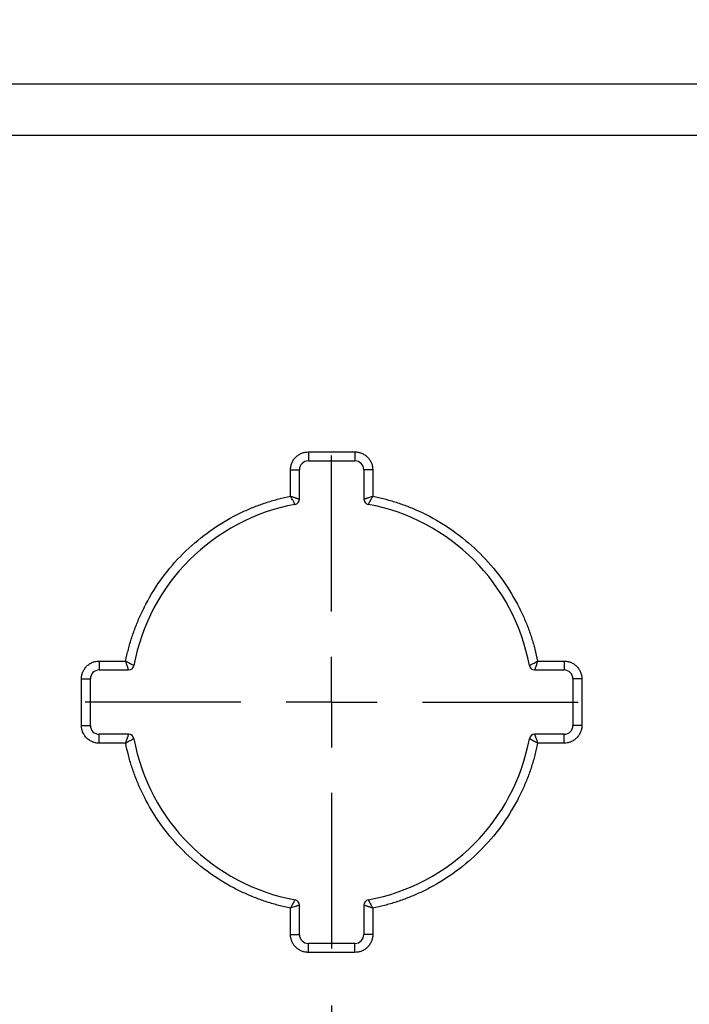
# Model space of a CAD drawing. Header units: millimetres. Extents: x 16 to 683, y 16 to 524.
# Tile 4 of 38: x 116 to 153, y 129 to 184. Entities that reach past the tile are written whole.
import ezdxf

# ---------------------------------------------------------------- set-up
doc = ezdxf.new("R2010")
doc.units = ezdxf.units.MM
doc.header["$LTSCALE"] = 2.5
doc.linetypes.add('CENTERX2', pattern=[20.32, 12.7, -2.54, 2.54, -2.54])
doc.layers.add('CENTER', color=40, linetype='CENTERX2')
doc.layers.add('DIMENSIONS', color=140, linetype='Continuous', lineweight=25)
doc.styles.add('SLDTEXTSTYLE0', font='TXT', dxfattribs={"width": 0.7})
doc.dimstyles.new('SLDDIMSTYLE1', dxfattribs={"dimtxt": 5.39502, "dimasz": 8.255, "dimexe": 0, "dimexo": 0.0625, "dimgap": 1.348755, "dimtad": 0, "dimtih": 1, "dimtoh": 1, "dimrnd": 1e-09, "dimzin": 4, "dimdsep": 46, "dimtxsty": 'SLDTEXTSTYLE0', "dimsah": 1, "dimcen": 0.09, "dimadec": 0, "dimazin": 1, "dimtfac": 1, "dimtofl": 0, "dimtmove": 0, "dimatfit": 3, "dimfxl": 0, "dimfrac": 2, "dimtolj": 1, "dimtzin": 12, "dimarcsym": 0})
doc.dimstyles.new('SLDDIMSTYLE2', dxfattribs={"dimtxt": 5.39502, "dimasz": 8.255, "dimexe": 0, "dimexo": 0.0625, "dimgap": 1.348755, "dimtad": 0, "dimtih": 1, "dimtoh": 1, "dimrnd": 1e-09, "dimzin": 12, "dimdsep": 46, "dimtxsty": 'SLDTEXTSTYLE0', "dimsah": 1, "dimcen": 0.09, "dimadec": 0, "dimazin": 3, "dimtfac": 1, "dimtofl": 0, "dimtmove": 0, "dimatfit": 3, "dimfxl": 0, "dimfrac": 2, "dimtolj": 1, "dimtzin": 12, "dimarcsym": 0})
doc.dimstyles.new('SLDDIMSTYLE4', dxfattribs={"dimtxt": 5.39502, "dimasz": 8.255, "dimexe": 0, "dimexo": 0.0625, "dimgap": 1.348755, "dimtad": 0, "dimtih": 1, "dimtoh": 1, "dimrnd": 1e-09, "dimzin": 4, "dimdsep": 46, "dimtxsty": 'SLDTEXTSTYLE0', "dimsah": 1, "dimcen": 0.09, "dimadec": 0, "dimazin": 1, "dimtfac": 1, "dimtmove": 0, "dimatfit": 0, "dimfxl": 0, "dimfrac": 2, "dimtolj": 1, "dimtzin": 12, "dimarcsym": 0})

# ---------------------------------------------------------------- blocks, each defined once
blk = doc.blocks.new('_D_2')
at = {"layer": 'DIMENSIONS'}
for p, q in [((130.593, 304.607), (36.161, 304.607)), ((44.099, 304.607), (44.099, 228.984)), ((36.083, 219.201), (34.271, 219.201)), ((34.271, 219.201), (34.271, 210.627)), ((52.115, 219.201), (53.926, 219.201)), ((53.926, 219.201), (53.926, 210.627)), ((34.271, 210.627), (36.083, 210.627)), ((53.926, 210.627), (52.115, 210.627)), ((44.099, 98.107), (44.099, 209.419)), ((136.219, 98.107), (36.161, 98.107))]:
    blk.add_line(p, q, dxfattribs=at)
for points in [[(44.099, 304.607), (42.829, 296.352), (45.369, 296.352)], [(44.099, 98.107), (45.369, 106.362), (42.829, 106.362)]]:
    blk.add_solid(points, dxfattribs=at)
at = {"layer": 'DIMENSIONS', "char_height": 5.2917, "attachment_point": 1, "style": 'SLDTEXTSTYLE0'}
for s, insert in [('206.5', (33.839, 227.23)), ('8.13', (36.083, 217.448))]:
    blk.add_mtext(s, dxfattribs=dict(at, insert=insert))
blk = doc.blocks.new('_D_4')
at = {"layer": 'DIMENSIONS'}
for p, q in [((133, 129.142), (133, 74.77)), ((103, 115.432), (103, 74.77)), ((61.621, 82.707), (59.81, 82.707)), ((59.81, 82.707), (59.81, 74.133)), ((77.653, 82.707), (79.465, 82.707)), ((79.465, 82.707), (79.465, 74.133)), ((103, 82.707), (84.964, 82.707)), ((133, 82.707), (103, 82.707)), ((59.81, 74.133), (61.621, 74.133)), ((79.465, 74.133), (77.653, 74.133))]:
    blk.add_line(p, q, dxfattribs=at)
for points in [[(103, 82.707), (111.255, 81.437), (111.255, 83.977)], [(133, 82.707), (124.745, 83.977), (124.745, 81.437)]]:
    blk.add_solid(points, dxfattribs=at)
at = {"layer": 'DIMENSIONS', "char_height": 5.2917, "attachment_point": 1, "style": 'SLDTEXTSTYLE0'}
for s, insert in [('30.0', (61.621, 90.736)), ('1.18', (61.621, 80.954))]:
    blk.add_mtext(s, dxfattribs=dict(at, insert=insert))
blk = doc.blocks.new('_D_5')
at = {"layer": 'DIMENSIONS'}
for p, q in [((133, 129.142), (133, 74.77)), ((168, 129.142), (168, 74.77)), ((133, 82.707), (117.125, 82.707)), ((141.682, 82.707), (139.87, 82.707)), ((139.87, 82.707), (139.87, 74.133)), ((157.713, 82.707), (159.525, 82.707)), ((159.525, 82.707), (159.525, 74.133)), ((168, 82.707), (183.875, 82.707)), ((139.87, 74.133), (141.682, 74.133)), ((159.525, 74.133), (157.713, 74.133))]:
    blk.add_line(p, q, dxfattribs=at)
for points in [[(133, 82.707), (124.745, 83.977), (124.745, 81.437)], [(168, 82.707), (176.255, 81.437), (176.255, 83.977)]]:
    blk.add_solid(points, dxfattribs=at)
at = {"layer": 'DIMENSIONS', "char_height": 5.2917, "attachment_point": 1, "style": 'SLDTEXTSTYLE0'}
for s, insert in [('35.0', (141.682, 90.736)), ('1.38', (141.682, 80.954))]:
    blk.add_mtext(s, dxfattribs=dict(at, insert=insert))
blk = doc.blocks.new('SW_CENTERMARKSYMBOL_0')
at = {"layer": 'CENTER', "color": 0}
for p, q in [((0, 5.08), (0, 13.79)), ((0, 0), (0, 2.54)), ((-5.08, 0), (-13.79, 0)), ((0, 0), (-2.54, 0)), ((0, 0), (0, -2.54)), ((0, 0), (2.54, 0)), ((5.08, 0), (13.79, 0)), ((0, -5.08), (0, -13.79))]:
    blk.add_line(p, q, dxfattribs=at)

msp = doc.modelspace()

# ---------------------------------------------------------------- linework, layer by layer
for p, q in [((196.000282, 180.686972), (105.000282, 180.686972)), ((105.000282, 177.81909), (196.000282, 177.81909)), ((131.700282, 160.106694), (134.300282, 160.106694)), ((131.700282, 160.106694), (131.700282, 159.606694)), ((134.300282, 160.106694), (134.300282, 159.606694)), ((131.700282, 159.606694), (134.300282, 159.606694)), ((130.700282, 157.629389), (130.700282, 159.106694)), ((130.700282, 159.106694), (131.200282, 159.106694)), ((131.200282, 157.46418), (131.200282, 159.106694)), ((134.800282, 159.106694), (134.800282, 157.46418)), ((135.300282, 159.106694), (134.800282, 159.106694)), ((135.300282, 159.106694), (135.300282, 157.629389)), ((120.000282, 148.406694), (121.477587, 148.406694)), ((120.000282, 148.406694), (120.000282, 147.906694)), ((144.522977, 148.406694), (146.000282, 148.406694)), ((146.000282, 148.406694), (146.000282, 147.906694)), ((120.000282, 147.906694), (121.642795, 147.906694)), ((144.357768, 147.906694), (146.000282, 147.906694)), ((119.000282, 144.806694), (119.000282, 147.406694)), ((119.000282, 147.406694), (119.500282, 147.406694)), ((119.500282, 144.806694), (119.500282, 147.406694)), ((146.500282, 147.406694), (146.500282, 144.806694)), ((147.000282, 147.406694), (146.500282, 147.406694)), ((147.000282, 147.406694), (147.000282, 144.806694)), ((119.000282, 144.806694), (119.500282, 144.806694)), ((147.000282, 144.806694), (146.500282, 144.806694)), ((121.642795, 144.306694), (120.000282, 144.306694)), ((120.000282, 143.806694), (120.000282, 144.306694)), ((121.477587, 143.806694), (120.000282, 143.806694)), ((146.000282, 144.306694), (144.357768, 144.306694)), ((146.000282, 143.806694), (144.522977, 143.806694)), ((146.000282, 143.806694), (146.000282, 144.306694)), ((130.700282, 133.106694), (130.700282, 134.583999)), ((131.200282, 133.106694), (131.200282, 134.749207)), ((134.800282, 134.749207), (134.800282, 133.106694)), ((135.300282, 134.583999), (135.300282, 133.106694)), ((130.700282, 133.106694), (131.200282, 133.106694)), ((135.300282, 133.106694), (134.800282, 133.106694)), ((131.700282, 132.106694), (131.700282, 132.606694)), ((134.300282, 132.606694), (131.700282, 132.606694)), ((134.300282, 132.106694), (134.300282, 132.606694)), ((134.300282, 132.106694), (131.700282, 132.106694))]:
    msp.add_line(p, q)
for centre, radius, start, end in [((131.700282, 159.106694), 0.5, 90, 180), ((134.300282, 159.106694), 0.5, 0, 90), ((133.000282, 146.106694), 11.25, 100.4756817, 169.5243183), ((130.900282, 157.46418), 0.3, 280.4756817, 0), ((135.100282, 157.46418), 0.3, 180, 259.5243183), ((133.000282, 146.106694), 11.25, 10.4756817, 79.5243183), ((120.000282, 147.406694), 0.5, 90, 180), ((121.642795, 148.206694), 0.3, 270, 349.5243183), ((144.357768, 148.206694), 0.3, 190.4756817, 270), ((146.000282, 147.406694), 0.5, 0, 90), ((120.000282, 144.806694), 0.5, 180, 270), ((146.000282, 144.806694), 0.5, 270, 0), ((121.642795, 144.006694), 0.3, 10.4756817, 90), ((133.000282, 146.106694), 11.25, 190.4756817, 259.5243183), ((133.000282, 146.106694), 11.25, 280.4756817, 349.5243183), ((144.357768, 144.006694), 0.3, 90, 169.5243183), ((130.900282, 134.749207), 0.3, 0, 79.5243183), ((135.100282, 134.749207), 0.3, 100.4756817, 180), ((131.700282, 133.106694), 0.5, 180, 270), ((134.300282, 133.106694), 0.5, 270, 0)]:
    msp.add_arc(centre, radius, start, end)
for points, knots in [([(130.700282, 159.106694), (130.701116, 159.138218), (130.702779, 159.201007), (130.716469, 159.294256), (130.738414, 159.385889), (130.780933, 159.509666), (130.858233, 159.659734), (130.988266, 159.818414), (131.147121, 159.948779), (131.324916, 160.039867), (131.511687, 160.096704), (131.637388, 160.103362), (131.700282, 160.106694)], [0, 0, 0, 0, 0.0602589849, 0.1200207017, 0.1798243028, 0.2402078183, 0.3699983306, 0.5001303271, 0.629920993, 0.7600531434, 0.879943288, 1, 1, 1, 1]), ([(134.300282, 160.106694), (134.331806, 160.105859), (134.394595, 160.104197), (134.487844, 160.090506), (134.579477, 160.068561), (134.703254, 160.026042), (134.853322, 159.948742), (135.012002, 159.818709), (135.142367, 159.659854), (135.233455, 159.48206), (135.290292, 159.295288), (135.29695, 159.169587), (135.300282, 159.106694)], [0, 0, 0, 0, 0.060258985, 0.120020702, 0.179824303, 0.240207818, 0.369998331, 0.500130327, 0.629920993, 0.760053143, 0.879943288, 1, 1, 1, 1]), ([(121.477587, 148.406694), (121.500658, 148.517548), (121.546725, 148.738895), (121.627693, 149.067793), (121.717193, 149.393573), (121.816081, 149.716064), (121.924128, 150.035312), (122.041395, 150.351302), (122.167866, 150.664039), (122.303541, 150.973517), (122.448432, 151.279749), (122.817586, 152.005659), (123.504162, 153.104329), (124.66083, 154.445869), (126.002537, 155.602743), (127.197123, 156.349249), (128.130495, 156.807444), (128.753383, 157.070119), (129.389526, 157.295152), (130.038268, 157.485968), (130.479239, 157.581501), (130.700282, 157.629389)], [0, 0, 0, 0, 0.024577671, 0.049074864, 0.073511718, 0.097908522, 0.122285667, 0.146663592, 0.171062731, 0.19550347, 0.220006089, 0.244590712, 0.37228189, 0.500012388, 0.627703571, 0.755434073, 0.804504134, 0.853332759, 0.902082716, 0.950917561, 1, 1, 1, 1]), ([(130.700282, 157.629389), (130.723911, 157.621678), (130.769369, 157.606846), (130.833754, 157.586019), (130.890913, 157.567367), (130.940642, 157.550915), (130.983092, 157.536664), (131.018658, 157.524588), (131.073445, 157.506191), (131.137293, 157.485407), (131.190541, 157.467609), (131.197086, 157.465305), (131.200282, 157.46418)], [0, 0, 0, 0, 0.092574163, 0.178096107, 0.256568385, 0.327995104, 0.392382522, 0.449740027, 0.500081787, 0.675012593, 0.841316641, 1, 1, 1, 1]), ([(130.954827, 157.16918), (130.954424, 157.16989), (130.953609, 157.171325), (130.947093, 157.183086), (130.936634, 157.202251), (130.921784, 157.229667), (130.902583, 157.265074), (130.876116, 157.313879), (130.83584, 157.38539), (130.776265, 157.493019), (130.727379, 157.580756), (130.700282, 157.629389)], [0, 0, 0, 0, 0.078464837, 0.158779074, 0.241076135, 0.325482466, 0.412118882, 0.501101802, 0.626971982, 0.793234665, 1, 1, 1, 1]), ([(134.800282, 157.46418), (134.801056, 157.464455), (134.802623, 157.465011), (134.815422, 157.4694), (134.836223, 157.476373), (134.865921, 157.486191), (134.90424, 157.498814), (134.957458, 157.516247), (135.035793, 157.542993), (135.152899, 157.581596), (135.247898, 157.612402), (135.300282, 157.629389)], [0, 0, 0, 0, 0.0786192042, 0.1590190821, 0.2413395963, 0.3257111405, 0.4122548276, 0.5010828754, 0.6292568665, 0.7955678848, 1, 1, 1, 1]), ([(135.300282, 157.629389), (135.287953, 157.607417), (135.264281, 157.565232), (135.231253, 157.505473), (135.20205, 157.452677), (135.176683, 157.407017), (135.155048, 157.368317), (135.136986, 157.33615), (135.109193, 157.286064), (135.077523, 157.227219), (135.050778, 157.178118), (135.047389, 157.172111), (135.045736, 157.16918)], [0, 0, 0, 0, 0.093888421, 0.180263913, 0.259144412, 0.3305474, 0.394490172, 0.450990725, 0.500069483, 0.675242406, 0.841555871, 1, 1, 1, 1]), ([(135.300282, 157.629389), (135.411136, 157.606317), (135.632483, 157.56025), (135.961381, 157.479283), (136.287161, 157.389782), (136.609653, 157.290894), (136.9289, 157.182847), (137.24489, 157.06558), (137.557627, 156.939109), (137.867105, 156.803434), (138.173337, 156.658543), (138.899247, 156.28939), (139.997917, 155.602813), (141.339457, 154.446145), (142.496331, 153.104438), (143.242837, 151.909852), (143.701032, 150.976481), (143.963707, 150.353592), (144.18874, 149.717449), (144.379557, 149.068707), (144.475089, 148.627736), (144.522977, 148.406694)], [0, 0, 0, 0, 0.024577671, 0.049074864, 0.073511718, 0.097908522, 0.122285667, 0.146663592, 0.171062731, 0.19550347, 0.220006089, 0.244590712, 0.37228189, 0.500012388, 0.627703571, 0.755434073, 0.804504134, 0.853332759, 0.902082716, 0.950917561, 1, 1, 1, 1]), ([(119.000282, 147.406694), (119.001116, 147.438218), (119.002779, 147.501007), (119.016469, 147.594256), (119.038414, 147.685889), (119.080933, 147.809666), (119.158233, 147.959734), (119.288266, 148.118414), (119.447121, 148.248779), (119.624916, 148.339867), (119.811687, 148.396704), (119.937388, 148.403362), (120.000282, 148.406694)], [0, 0, 0, 0, 0.0602589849, 0.1200207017, 0.1798243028, 0.2402078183, 0.3699983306, 0.5001303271, 0.629920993, 0.7600531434, 0.879943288, 1, 1, 1, 1]), ([(121.642795, 147.906694), (121.64252, 147.907468), (121.641964, 147.909035), (121.637575, 147.921834), (121.630602, 147.942635), (121.620784, 147.972333), (121.608161, 148.010652), (121.590728, 148.06387), (121.563983, 148.142205), (121.525379, 148.259311), (121.494573, 148.35431), (121.477587, 148.406694)], [0, 0, 0, 0, 0.078619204, 0.159019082, 0.241339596, 0.32571114, 0.412254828, 0.501082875, 0.629256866, 0.795567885, 1, 1, 1, 1]), ([(121.477587, 148.406694), (121.499558, 148.394364), (121.541743, 148.370693), (121.601502, 148.337664), (121.654298, 148.308462), (121.699958, 148.283095), (121.738659, 148.26146), (121.770825, 148.243398), (121.820912, 148.215605), (121.879756, 148.183935), (121.928857, 148.15719), (121.934864, 148.153801), (121.937795, 148.152148)], [0, 0, 0, 0, 0.093888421, 0.1802639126, 0.2591444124, 0.3305473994, 0.3944901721, 0.4509907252, 0.5000694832, 0.6752424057, 0.8415558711, 1, 1, 1, 1]), ([(144.062769, 148.152148), (144.063478, 148.152551), (144.064913, 148.153366), (144.076674, 148.159882), (144.095839, 148.170341), (144.123255, 148.185191), (144.158663, 148.204392), (144.207467, 148.230859), (144.278978, 148.271136), (144.386607, 148.330711), (144.474345, 148.379597), (144.522977, 148.406694)], [0, 0, 0, 0, 0.078464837, 0.158779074, 0.241076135, 0.325482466, 0.412118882, 0.501101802, 0.626971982, 0.793234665, 1, 1, 1, 1]), ([(144.522977, 148.406694), (144.515266, 148.383064), (144.500434, 148.337606), (144.479607, 148.27322), (144.460954, 148.216061), (144.444503, 148.166332), (144.430252, 148.123882), (144.418176, 148.088316), (144.399779, 148.033529), (144.378994, 147.969681), (144.361197, 147.916434), (144.358893, 147.909889), (144.357768, 147.906694)], [0, 0, 0, 0, 0.092574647, 0.178097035, 0.256569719, 0.327996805, 0.392384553, 0.44974235, 0.500084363, 0.675014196, 0.84131739, 1, 1, 1, 1]), ([(146.000282, 148.406694), (146.031806, 148.405859), (146.094595, 148.404197), (146.187844, 148.390506), (146.279477, 148.368561), (146.403254, 148.326042), (146.553322, 148.248742), (146.712002, 148.118709), (146.842367, 147.959854), (146.933455, 147.78206), (146.990292, 147.595288), (146.99695, 147.469587), (147.000282, 147.406694)], [0, 0, 0, 0, 0.060258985, 0.120020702, 0.179824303, 0.240207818, 0.369998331, 0.500130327, 0.629920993, 0.760053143, 0.879943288, 1, 1, 1, 1]), ([(120.000282, 143.806694), (119.968757, 143.807528), (119.905969, 143.809191), (119.812719, 143.822881), (119.721086, 143.844826), (119.597309, 143.887345), (119.447241, 143.964645), (119.288561, 144.094678), (119.158196, 144.253533), (119.067108, 144.431328), (119.010271, 144.618099), (119.003613, 144.7438), (119.000282, 144.806694)], [0, 0, 0, 0, 0.060258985, 0.120020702, 0.179824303, 0.240207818, 0.369998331, 0.500130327, 0.629920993, 0.760053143, 0.879943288, 1, 1, 1, 1]), ([(147.000282, 144.806694), (146.999447, 144.775169), (146.997785, 144.71238), (146.984094, 144.619131), (146.962149, 144.527498), (146.91963, 144.403721), (146.842331, 144.253653), (146.712298, 144.094973), (146.553442, 143.964608), (146.375648, 143.87352), (146.188876, 143.816683), (146.063176, 143.810025), (146.000282, 143.806694)], [0, 0, 0, 0, 0.060258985, 0.120020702, 0.179824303, 0.240207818, 0.369998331, 0.500130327, 0.629920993, 0.760053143, 0.879943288, 1, 1, 1, 1]), ([(121.477587, 143.806694), (121.485297, 143.830323), (121.50013, 143.875781), (121.520956, 143.940166), (121.539609, 143.997325), (121.55606, 144.047054), (121.570311, 144.089504), (121.582387, 144.12507), (121.600784, 144.179857), (121.621569, 144.243705), (121.639366, 144.296953), (121.64167, 144.303498), (121.642795, 144.306694)], [0, 0, 0, 0, 0.0925741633, 0.1780961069, 0.2565683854, 0.3279951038, 0.3923825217, 0.4497400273, 0.5000817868, 0.675012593, 0.8413166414, 1, 1, 1, 1]), ([(121.937795, 144.061239), (121.937086, 144.060836), (121.93565, 144.060021), (121.92389, 144.053505), (121.904724, 144.043046), (121.877309, 144.028196), (121.841902, 144.008995), (121.793098, 143.982529), (121.721586, 143.942252), (121.613957, 143.882677), (121.526219, 143.833791), (121.477587, 143.806694)], [0, 0, 0, 0, 0.078464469, 0.158778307, 0.241074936, 0.325480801, 0.412116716, 0.501099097, 0.626969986, 0.79323357, 1, 1, 1, 1]), ([(130.700282, 134.583999), (130.589427, 134.60707), (130.368081, 134.653137), (130.039183, 134.734104), (129.713402, 134.823605), (129.390911, 134.922493), (129.071663, 135.03054), (128.755673, 135.147807), (128.442936, 135.274278), (128.133458, 135.409953), (127.827226, 135.554844), (127.101316, 135.923997), (126.002647, 136.610574), (124.661106, 137.767242), (123.504232, 139.108949), (122.757726, 140.303535), (122.299532, 141.236907), (122.036856, 141.859795), (121.811823, 142.495938), (121.621007, 143.14468), (121.525474, 143.585651), (121.477587, 143.806694)], [0, 0, 0, 0, 0.0245776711, 0.0490748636, 0.0735117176, 0.0979085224, 0.1222856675, 0.1466635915, 0.1710627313, 0.1955034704, 0.2200060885, 0.2445907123, 0.3722818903, 0.5000123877, 0.6277035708, 0.7554340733, 0.804504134, 0.8533327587, 0.902082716, 0.9509175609, 1, 1, 1, 1]), ([(144.522977, 143.806694), (144.499905, 143.695839), (144.453838, 143.474493), (144.372871, 143.145594), (144.28337, 142.819814), (144.184482, 142.497323), (144.076435, 142.178075), (143.959168, 141.862085), (143.832697, 141.549348), (143.697022, 141.23987), (143.552131, 140.933638), (143.182978, 140.207728), (142.496401, 139.109059), (141.339733, 137.767518), (139.998026, 136.610644), (138.80344, 135.864138), (137.870069, 135.405944), (137.24718, 135.143268), (136.611037, 134.918235), (135.962295, 134.727419), (135.521325, 134.631886), (135.300282, 134.583999)], [0, 0, 0, 0, 0.024577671, 0.049074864, 0.073511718, 0.097908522, 0.122285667, 0.146663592, 0.171062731, 0.19550347, 0.220006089, 0.244590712, 0.37228189, 0.500012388, 0.627703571, 0.755434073, 0.804504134, 0.853332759, 0.902082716, 0.950917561, 1, 1, 1, 1]), ([(144.522977, 143.806694), (144.501005, 143.819023), (144.45882, 143.842695), (144.399061, 143.875723), (144.346264, 143.904925), (144.300604, 143.930293), (144.261903, 143.951927), (144.229737, 143.96999), (144.179651, 143.997782), (144.120806, 144.029452), (144.071706, 144.056198), (144.065699, 144.059586), (144.062769, 144.061239)], [0, 0, 0, 0, 0.09388893, 0.18026489, 0.259145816, 0.330549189, 0.394492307, 0.450993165, 0.500072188, 0.675244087, 0.841556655, 1, 1, 1, 1]), ([(144.357768, 144.306694), (144.358043, 144.305919), (144.358599, 144.304352), (144.362989, 144.291553), (144.369961, 144.270753), (144.379779, 144.241054), (144.392401, 144.202736), (144.409835, 144.149518), (144.43658, 144.071183), (144.475184, 143.954077), (144.50599, 143.859077), (144.522977, 143.806694)], [0, 0, 0, 0, 0.078618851, 0.159018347, 0.24133845, 0.325709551, 0.412252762, 0.5010803, 0.629254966, 0.795566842, 1, 1, 1, 1]), ([(130.700282, 134.583999), (130.712611, 134.60597), (130.736283, 134.648155), (130.769311, 134.707915), (130.798513, 134.760711), (130.823881, 134.806371), (130.845516, 134.845072), (130.863578, 134.877238), (130.891371, 134.927325), (130.92304, 134.986169), (130.949786, 135.035269), (130.953174, 135.041276), (130.954827, 135.044207)], [0, 0, 0, 0, 0.0938889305, 0.1802648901, 0.2591458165, 0.3305491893, 0.3944923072, 0.4509931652, 0.5000721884, 0.6752440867, 0.841556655, 1, 1, 1, 1]), ([(135.045736, 135.044207), (135.046139, 135.043497), (135.046955, 135.042062), (135.05347, 135.030302), (135.063929, 135.011136), (135.078779, 134.983721), (135.09798, 134.948314), (135.124446, 134.899509), (135.164723, 134.827998), (135.224298, 134.720369), (135.273184, 134.632631), (135.300282, 134.583999)], [0, 0, 0, 0, 0.0784644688, 0.1587783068, 0.2410749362, 0.3254808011, 0.4121167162, 0.5010990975, 0.626969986, 0.7932335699, 1, 1, 1, 1]), ([(131.200282, 134.749207), (131.199507, 134.748932), (131.19794, 134.748376), (131.185141, 134.743987), (131.164341, 134.737014), (131.134643, 134.727196), (131.096324, 134.714574), (131.043106, 134.697141), (130.964771, 134.670395), (130.847665, 134.631791), (130.752665, 134.600985), (130.700282, 134.583999)], [0, 0, 0, 0, 0.078618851, 0.159018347, 0.24133845, 0.325709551, 0.412252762, 0.5010803, 0.629254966, 0.795566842, 1, 1, 1, 1]), ([(135.300282, 134.583999), (135.276652, 134.591709), (135.231194, 134.606542), (135.166808, 134.627368), (135.10965, 134.646021), (135.05992, 134.662472), (135.01747, 134.676723), (134.981904, 134.6888), (134.927117, 134.707196), (134.863269, 134.727981), (134.810022, 134.745778), (134.803477, 134.748082), (134.800282, 134.749207)], [0, 0, 0, 0, 0.0925746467, 0.1780970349, 0.2565697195, 0.3279968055, 0.3923845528, 0.4497423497, 0.5000843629, 0.6750141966, 0.8413173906, 1, 1, 1, 1]), ([(131.700282, 132.106694), (131.668757, 132.107528), (131.605969, 132.109191), (131.512719, 132.122881), (131.421086, 132.144826), (131.297309, 132.187345), (131.147241, 132.264645), (130.988561, 132.394678), (130.858196, 132.553533), (130.767108, 132.731328), (130.710271, 132.918099), (130.703613, 133.0438), (130.700282, 133.106694)], [0, 0, 0, 0, 0.060258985, 0.120020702, 0.179824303, 0.240207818, 0.369998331, 0.500130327, 0.629920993, 0.760053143, 0.879943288, 1, 1, 1, 1]), ([(135.300282, 133.106694), (135.299447, 133.075169), (135.297785, 133.01238), (135.284094, 132.919131), (135.262149, 132.827498), (135.21963, 132.703721), (135.142331, 132.553653), (135.012298, 132.394973), (134.853442, 132.264608), (134.675648, 132.17352), (134.488876, 132.116683), (134.363176, 132.110025), (134.300282, 132.106694)], [0, 0, 0, 0, 0.060258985, 0.120020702, 0.179824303, 0.240207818, 0.369998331, 0.500130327, 0.629920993, 0.760053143, 0.879943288, 1, 1, 1, 1])]:
    msp.add_open_spline(points, degree=3, knots=knots)

# ---------------------------------------------------------------- block references
at = {"layer": 'CENTER'}
msp.add_blockref('SW_CENTERMARKSYMBOL_0', (133.000282, 146.106694), dxfattribs=at)

# ---------------------------------------------------------------- dimensions: what is measured, and where the dimension line sits
at = {"layer": 'DIMENSIONS'}
dim = msp.add_linear_dim(base=(44.098677, 98.106694), p1=(133.768231, 304.606694), p2=(139.394431, 98.106694), angle=90, dimstyle='SLDDIMSTYLE2', dxfattribs=at)
dim.commit()
dim.dimension.update_dxf_attribs({"geometry": '_D_2', "text_midpoint": (44.098677, 219.201335), "dimtype": 160})
for base, p2, dimstyle, picture, middle in [((103.000282, 82.707183), (103.000282, 118.606694), 'SLDDIMSTYLE1', '_D_4', (69.637355, 82.707183)), ((168.000282, 82.707183), (168.000282, 132.316694), 'SLDDIMSTYLE4', '_D_5', (149.69758, 82.707183))]:
    dim = msp.add_linear_dim(base=base, p1=(133.000282, 132.316694), p2=p2, dimstyle=dimstyle, dxfattribs=at)
    dim.commit()
    dim.dimension.update_dxf_attribs({"geometry": picture, "text_midpoint": middle, "dimtype": 160})

doc.saveas('drawing.dxf')
